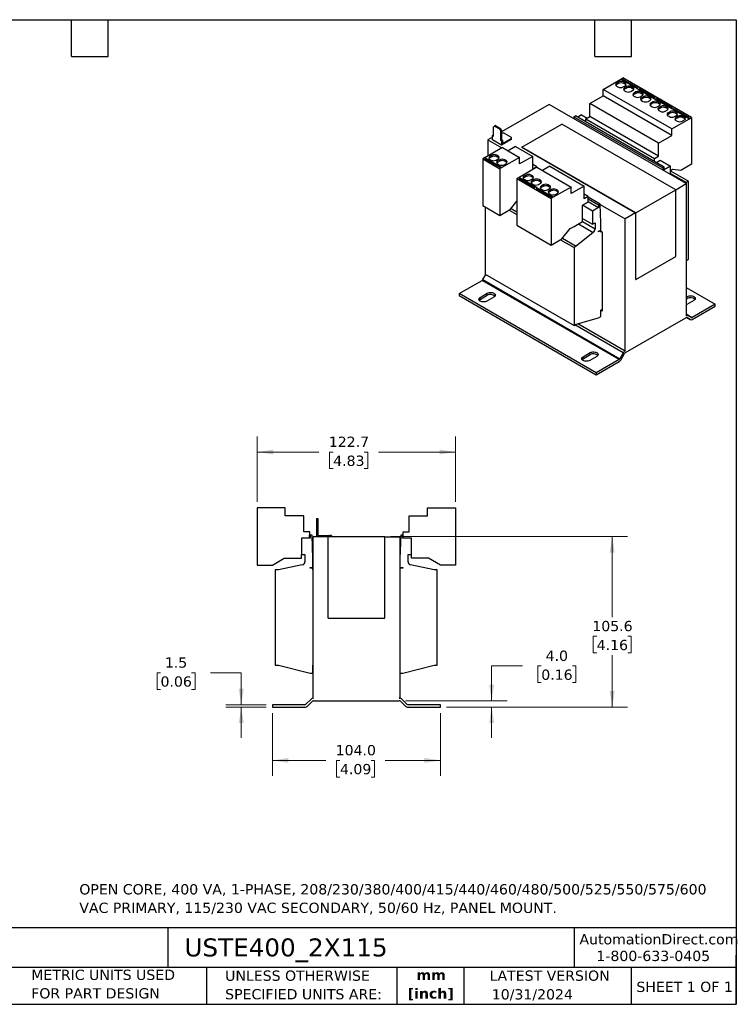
# Model space of a CAD drawing. Header units: millimetres. Extents: x 19 to 819, y 19 to 629.
# Tile 2 of 2: x 376 to 819, y 19 to 629. Entities that reach past the tile are written whole.
import ezdxf

# ---------------------------------------------------------------- set-up
doc = ezdxf.new("R2010")
doc.units = ezdxf.units.MM
doc.header["$LTSCALE"] = 3
doc.linetypes.add('SLD-Solid', pattern=[0])
doc.layers.add('TEXT', color=140, linetype='SLD-Solid', lineweight=25)
doc.styles.add('SLDTEXTSTYLE0', font='VERDANA.TTF')
doc.styles.add('SLDTEXTSTYLE1', font='VERDANAB.TTF')
doc.dimstyles.new('SLDDIMSTYLE0', dxfattribs={"dimtxt": 6.474023, "dimasz": 9.906, "dimexe": 0, "dimexo": 0.0625, "dimgap": 1.618506, "dimtad": 0, "dimtih": 1, "dimtoh": 1, "dimrnd": 1e-09, "dimzin": 4, "dimdsep": 46, "dimtxsty": 'SLDTEXTSTYLE0', "dimsah": 1, "dimcen": 0.09, "dimadec": 0, "dimazin": 1, "dimtfac": 1, "dimtofl": 0, "dimtmove": 0, "dimatfit": 3, "dimfxl": 0, "dimfrac": 2, "dimtolj": 1, "dimtzin": 12, "dimarcsym": 0})
doc.dimstyles.new('SLDDIMSTYLE1', dxfattribs={"dimtxt": 6.474023, "dimasz": 9.906, "dimexe": 0, "dimexo": 0.0625, "dimgap": 1.618506, "dimtad": 0, "dimtih": 1, "dimtoh": 1, "dimrnd": 1e-09, "dimzin": 12, "dimdsep": 46, "dimtxsty": 'SLDTEXTSTYLE0', "dimsah": 1, "dimcen": 0.09, "dimadec": 0, "dimazin": 3, "dimtfac": 1, "dimtofl": 0, "dimtmove": 0, "dimatfit": 3, "dimfxl": 0, "dimfrac": 2, "dimtolj": 1, "dimtzin": 12, "dimarcsym": 0})
doc.dimstyles.new('SLDDIMSTYLE2', dxfattribs={"dimtxt": 6.474023, "dimasz": 9.906, "dimexe": 0, "dimexo": 0.0625, "dimgap": 1.618506, "dimtad": 0, "dimtih": 1, "dimtoh": 1, "dimrnd": 1e-09, "dimzin": 12, "dimdsep": 46, "dimtxsty": 'SLDTEXTSTYLE0', "dimsah": 1, "dimcen": 0.09, "dimadec": 0, "dimazin": 3, "dimtfac": 1, "dimtmove": 0, "dimatfit": 0, "dimfxl": 0, "dimfrac": 2, "dimtolj": 1, "dimtzin": 12, "dimarcsym": 0})
doc.dimstyles.new('SLDDIMSTYLE3', dxfattribs={"dimtxt": 6.474023, "dimasz": 9.906, "dimexe": 0, "dimexo": 0.0625, "dimgap": 1.618506, "dimtad": 0, "dimtih": 1, "dimtoh": 1, "dimrnd": 1e-09, "dimzin": 4, "dimdsep": 46, "dimtxsty": 'SLDTEXTSTYLE0', "dimsah": 1, "dimcen": 0.09, "dimadec": 0, "dimazin": 1, "dimtfac": 1, "dimtmove": 0, "dimatfit": 0, "dimfxl": 0, "dimfrac": 2, "dimtolj": 1, "dimtzin": 12, "dimarcsym": 0})

# ---------------------------------------------------------------- blocks, each defined once
blk = doc.blocks.new('_D_2')
at = {"color": 7, "linetype": 'SLD-Solid', "lineweight": 0}
for p, q in [((522.73, 330.21), (522.73, 370.51)), ((645.43, 330.21), (645.43, 370.51)), ((522.73, 360.99), (560.89, 360.99)), ((569.66, 360.99), (567.49, 360.99)), ((567.49, 360.99), (567.49, 350.7)), ((588.9, 360.99), (591.08, 360.99)), ((591.08, 360.99), (591.08, 350.7)), ((645.43, 360.99), (597.68, 360.99)), ((567.49, 350.7), (569.66, 350.7)), ((591.08, 350.7), (588.9, 350.7))]:
    blk.add_line(p, q, dxfattribs=at)
at = {"color": 7, "linetype": 'SLD-Solid', "lineweight": 18}
for points in [[(522.73, 360.99), (532.64, 359.46), (532.64, 362.51)], [(645.43, 360.99), (635.53, 362.51), (635.53, 359.46)]]:
    blk.add_solid(points, dxfattribs=at)
at = {"color": 7, "linetype": 'SLD-Solid', "lineweight": 18, "char_height": 6.35, "attachment_point": 1, "style": 'SLDTEXTSTYLE0'}
for s, insert in [('122.7', (566.97, 370.5)), ('4.83', (569.66, 358.76))]:
    blk.add_mtext(s, dxfattribs=dict(at, insert=insert))
blk = doc.blocks.new('_D_3')
at = {"color": 7, "linetype": 'SLD-Solid', "lineweight": 0}
for p, q in [((532.08, 199.22), (532.08, 160.54)), ((636.08, 199.22), (636.08, 160.54)), ((532.08, 170.07), (565.12, 170.07)), ((573.89, 170.07), (571.72, 170.07)), ((571.72, 170.07), (571.72, 159.78)), ((593.13, 170.07), (595.31, 170.07)), ((595.31, 170.07), (595.31, 159.78)), ((636.08, 170.07), (601.91, 170.07)), ((571.72, 159.78), (573.89, 159.78)), ((595.31, 159.78), (593.13, 159.78))]:
    blk.add_line(p, q, dxfattribs=at)
at = {"color": 7, "linetype": 'SLD-Solid', "lineweight": 18}
for points in [[(532.08, 170.07), (541.99, 168.54), (541.99, 171.59)], [(636.08, 170.07), (626.18, 171.59), (626.18, 168.54)]]:
    blk.add_solid(points, dxfattribs=at)
at = {"color": 7, "linetype": 'SLD-Solid', "lineweight": 18, "char_height": 6.35, "attachment_point": 1, "style": 'SLDTEXTSTYLE0'}
for s, insert in [('104.0', (571.2, 179.58)), ('4.09', (573.89, 167.84))]:
    blk.add_mtext(s, dxfattribs=dict(at, insert=insert))
blk = doc.blocks.new('_D_4')
at = {"color": 7, "linetype": 'SLD-Solid', "lineweight": 0}
for p, q in [((462.83, 224.32), (460.66, 224.32)), ((460.66, 224.32), (460.66, 214.03)), ((482.07, 224.32), (484.24, 224.32)), ((484.24, 224.32), (484.24, 214.03)), ((493.74, 224.32), (512.79, 224.32)), ((512.79, 224.32), (512.79, 204.53)), ((460.66, 214.03), (462.83, 214.03)), ((484.24, 214.03), (482.07, 214.03)), ((528.27, 204.53), (503.27, 204.53)), ((528.27, 203.03), (503.27, 203.03)), ((512.79, 203.03), (512.79, 183.98))]:
    blk.add_line(p, q, dxfattribs=at)
at = {"color": 7, "linetype": 'SLD-Solid', "lineweight": 18}
for points in [[(512.79, 204.53), (514.32, 214.44), (511.27, 214.44)], [(512.79, 203.03), (511.27, 193.13), (514.32, 193.13)]]:
    blk.add_solid(points, dxfattribs=at)
at = {"color": 7, "linetype": 'SLD-Solid', "lineweight": 18, "char_height": 6.35, "attachment_point": 1, "style": 'SLDTEXTSTYLE0'}
for s, insert in [('1.5', (465.52, 233.83)), ('0.06', (462.83, 222.09))]:
    blk.add_mtext(s, dxfattribs=dict(at, insert=insert))
blk = doc.blocks.new('_D_5')
at = {"color": 7, "linetype": 'SLD-Solid', "lineweight": 0}
for p, q in [((686.79, 228.52), (667.74, 228.52)), ((667.74, 228.52), (667.74, 207.03)), ((698.46, 228.52), (696.29, 228.52)), ((696.29, 228.52), (696.29, 218.23)), ((717.7, 228.52), (719.87, 228.52)), ((719.87, 228.52), (719.87, 218.23)), ((696.29, 218.23), (698.46, 218.23)), ((719.87, 218.23), (717.7, 218.23)), ((614.39, 207.03), (677.26, 207.03)), ((639.89, 203.03), (677.26, 203.03)), ((667.74, 203.03), (667.74, 183.98))]:
    blk.add_line(p, q, dxfattribs=at)
at = {"color": 7, "linetype": 'SLD-Solid', "lineweight": 18}
for points in [[(667.74, 207.03), (669.26, 216.94), (666.21, 216.94)], [(667.74, 203.03), (666.21, 193.13), (669.26, 193.13)]]:
    blk.add_solid(points, dxfattribs=at)
at = {"color": 7, "linetype": 'SLD-Solid', "lineweight": 18, "char_height": 6.35, "attachment_point": 1, "style": 'SLDTEXTSTYLE0'}
for s, insert in [('4.0', (701.16, 238.04)), ('0.16', (698.46, 226.3))]:
    blk.add_mtext(s, dxfattribs=dict(at, insert=insert))
blk = doc.blocks.new('_D_6')
at = {"color": 7, "linetype": 'SLD-Solid', "lineweight": 0}
for p, q in [((605.39, 308.59), (751.9, 308.59)), ((742.38, 308.59), (742.38, 258.65)), ((732.76, 246.91), (730.58, 246.91)), ((730.58, 246.91), (730.58, 236.62)), ((752, 246.91), (754.17, 246.91)), ((754.17, 246.91), (754.17, 236.62)), ((730.58, 236.62), (732.76, 236.62)), ((742.38, 203.03), (742.38, 235.17)), ((754.17, 236.62), (752, 236.62)), ((639.89, 203.03), (751.9, 203.03))]:
    blk.add_line(p, q, dxfattribs=at)
at = {"color": 7, "linetype": 'SLD-Solid', "lineweight": 18}
for points in [[(742.38, 308.59), (740.85, 298.68), (743.9, 298.68)], [(742.38, 203.03), (743.9, 212.94), (740.85, 212.94)]]:
    blk.add_solid(points, dxfattribs=at)
at = {"color": 7, "linetype": 'SLD-Solid', "lineweight": 18, "char_height": 6.35, "attachment_point": 1, "style": 'SLDTEXTSTYLE0'}
for s, insert in [('105.6', (730.06, 256.43)), ('4.16', (732.76, 244.69))]:
    blk.add_mtext(s, dxfattribs=dict(at, insert=insert))

msp = doc.modelspace()

# ---------------------------------------------------------------- linework, layer by layer
for p, q in [((736.734, 585.503), (747.694, 591.831)), ((747.694, 591.847), (748.967, 592.582)), ((747.694, 591.847), (748.189, 591.561)), ((747.694, 591.831), (747.694, 591.847)), ((747.694, 591.831), (748.189, 591.545)), ((748.755, 591.888), (748.189, 591.561)), ((748.189, 591.561), (748.189, 591.545)), ((748.189, 591.545), (757.806, 585.993)), ((758.372, 586.336), (748.755, 591.888)), ((748.755, 591.218), (748.755, 591.888)), ((791.393, 568.089), (748.967, 592.582)), ((736.734, 581.421), (736.734, 585.503)), ((779.16, 561.011), (736.734, 585.503)), ((746.351, 590.035), (745.078, 589.3)), ((745.078, 589.3), (745.078, 588.402)), ((746.351, 589.136), (745.078, 588.402)), ((745.078, 587.504), (745.926, 587.014)), ((746.351, 590.035), (746.351, 589.136)), ((749.038, 587.014), (750.311, 587.749)), ((750.311, 589.545), (749.462, 590.035)), ((749.462, 590.035), (749.462, 589.136)), ((750.311, 588.646), (749.462, 589.136)), ((751.23, 587.218), (749.957, 586.483)), ((749.957, 586.483), (749.957, 585.585)), ((751.23, 586.32), (749.957, 585.585)), ((750.311, 589.545), (750.311, 588.646)), ((751.23, 587.218), (751.23, 586.32)), ((755.19, 586.728), (754.341, 587.218)), ((754.341, 586.32), (754.341, 587.218)), ((755.19, 585.83), (754.341, 586.32)), ((755.19, 586.728), (755.19, 585.83)), ((757.806, 586.01), (758.372, 586.336)), ((757.806, 586.01), (758.796, 585.438)), ((757.806, 585.993), (757.806, 586.01)), ((757.806, 585.993), (758.796, 585.422)), ((759.361, 585.765), (758.796, 585.438)), ((758.796, 585.438), (758.796, 585.422)), ((758.796, 585.422), (768.412, 579.87)), ((768.978, 580.213), (759.361, 585.765)), ((759.361, 585.095), (759.361, 585.765)), ((728.602, 576.726), (736.734, 581.421)), ((779.16, 556.928), (736.734, 581.421)), ((749.957, 584.687), (750.805, 584.197)), ((753.917, 584.197), (755.19, 584.932)), ((756.957, 583.911), (755.685, 583.177)), ((755.685, 583.177), (755.685, 582.278)), ((756.957, 583.013), (755.685, 582.278)), ((755.685, 581.381), (756.533, 580.891)), ((756.957, 583.911), (756.957, 583.013)), ((759.644, 580.891), (760.917, 581.626)), ((760.917, 583.422), (760.069, 583.911)), ((760.069, 583.911), (760.069, 583.013)), ((760.917, 582.523), (760.069, 583.013)), ((761.836, 581.095), (760.564, 580.36)), ((760.564, 580.36), (760.564, 579.462)), ((761.836, 580.197), (760.564, 579.462)), ((760.917, 583.422), (760.917, 582.523)), ((761.836, 581.095), (761.836, 580.197)), ((765.796, 580.605), (764.948, 581.095)), ((764.948, 580.197), (764.948, 581.095)), ((765.796, 579.707), (764.948, 580.197)), ((765.796, 580.605), (765.796, 579.707)), ((768.412, 579.887), (768.978, 580.213)), ((768.412, 579.887), (769.402, 579.315)), ((768.412, 579.87), (768.412, 579.887)), ((768.412, 579.87), (769.402, 579.299)), ((769.968, 579.642), (769.402, 579.315)), ((769.402, 579.315), (769.402, 579.299)), ((769.402, 579.299), (779.019, 573.747)), ((779.585, 574.09), (769.968, 579.642)), ((769.968, 578.972), (769.968, 579.642)), ((703.306, 576.123), (673.89, 559.142)), ((788.158, 527.139), (703.306, 576.123)), ((771.029, 552.234), (728.602, 576.726)), ((728.602, 568.724), (728.602, 576.726)), ((760.564, 578.564), (761.412, 578.074)), ((764.523, 578.074), (765.796, 578.809)), ((767.564, 577.788), (766.291, 577.054)), ((766.291, 577.054), (766.291, 576.155)), ((767.564, 576.89), (766.291, 576.155)), ((766.291, 575.258), (767.14, 574.768)), ((767.564, 577.788), (767.564, 576.89)), ((770.251, 574.768), (771.524, 575.502)), ((771.524, 577.299), (770.675, 577.788)), ((770.675, 577.788), (770.675, 576.89)), ((771.524, 576.4), (770.675, 576.89)), ((772.443, 574.972), (771.17, 574.237)), ((771.17, 574.237), (771.17, 573.339)), ((772.443, 574.074), (771.17, 573.339)), ((771.524, 577.299), (771.524, 576.4)), ((772.443, 574.972), (772.443, 574.074)), ((776.403, 574.482), (775.554, 574.972)), ((775.554, 574.074), (775.554, 574.972)), ((776.403, 573.584), (775.554, 574.074)), ((776.403, 574.482), (776.403, 573.584)), ((779.019, 573.764), (779.585, 574.09)), ((779.019, 573.764), (780.009, 573.192)), ((779.019, 573.747), (779.019, 573.764)), ((779.019, 573.747), (780.009, 573.176)), ((780.575, 573.519), (780.009, 573.192)), ((780.009, 573.192), (780.009, 573.176)), ((780.009, 573.176), (789.626, 567.624)), ((780.575, 572.849), (780.575, 573.519)), ((790.191, 567.967), (780.575, 573.519)), ((718.703, 568.602), (718.663, 567.258)), ((718.703, 568.602), (719.622, 569.132)), ((718.703, 568.602), (773.645, 536.884)), ((774.564, 537.415), (719.622, 569.132)), ((723.405, 569.683), (721.037, 568.316)), ((723.405, 569.683), (726.834, 567.704)), ((726.021, 567.234), (728.602, 568.724)), ((726.046, 565.424), (726.021, 567.234)), ((726.021, 567.234), (768.448, 542.742)), ((771.029, 544.232), (728.602, 568.724)), ((771.17, 572.441), (772.019, 571.951)), ((775.13, 571.951), (776.403, 572.686)), ((778.171, 571.665), (776.898, 570.931)), ((776.898, 570.931), (776.898, 570.032)), ((778.171, 570.767), (776.898, 570.032)), ((776.898, 569.134), (777.746, 568.645)), ((778.171, 571.665), (778.171, 570.767)), ((779.16, 561.011), (790.121, 567.338)), ((780.858, 568.645), (782.13, 569.379)), ((782.13, 571.175), (781.282, 571.665)), ((781.282, 571.665), (781.282, 570.767)), ((782.13, 570.277), (781.282, 570.767)), ((783.05, 568.849), (781.777, 568.114)), ((781.777, 568.114), (781.777, 567.216)), ((783.05, 567.951), (781.777, 567.216)), ((782.13, 571.175), (782.13, 570.277)), ((783.05, 568.849), (783.05, 567.951)), ((787.009, 568.359), (786.161, 568.849)), ((786.161, 567.951), (786.161, 568.849)), ((787.009, 567.461), (786.161, 567.951)), ((787.009, 568.359), (787.009, 567.461)), ((789.626, 567.64), (790.191, 567.967)), ((789.626, 567.64), (790.121, 567.355)), ((789.626, 567.624), (789.626, 567.64)), ((789.626, 567.624), (790.121, 567.338)), ((790.121, 567.355), (791.393, 568.089)), ((790.121, 567.338), (790.121, 567.355)), ((791.393, 568.089), (791.393, 539.184)), ((668.869, 562.327), (669.577, 562.736)), ((668.869, 556.612), (668.869, 562.327)), ((670.142, 563.062), (669.577, 562.736)), ((669.577, 562.736), (672.617, 560.981)), ((670.142, 563.062), (673.183, 561.307)), ((672.617, 560.981), (673.183, 561.307)), ((672.617, 560.981), (673.324, 559.756)), ((673.183, 561.307), (673.89, 560.082)), ((686.532, 549.704), (711.28, 563.991)), ((781.637, 523.374), (711.28, 563.991)), ((779.16, 556.928), (779.16, 561.011)), ((781.777, 566.318), (782.625, 565.828)), ((785.737, 565.828), (787.009, 566.563)), ((668.268, 555.897), (665.44, 554.264)), ((668.268, 556.959), (668.834, 557.285)), ((668.268, 554.264), (668.268, 556.959)), ((668.268, 556.959), (668.869, 556.612)), ((668.834, 557.285), (668.869, 557.265)), ((673.89, 560.082), (673.324, 559.756)), ((673.324, 559.756), (673.324, 554.04)), ((673.89, 560.082), (673.89, 554.367)), ((673.89, 558.163), (674.137, 558.305)), ((675.552, 558.305), (674.137, 558.305)), ((674.491, 551.978), (679.794, 555.04)), ((675.552, 558.305), (679.794, 555.856)), ((679.794, 555.856), (679.794, 555.04)), ((679.794, 555.04), (679.794, 554.387)), ((771.029, 552.234), (779.16, 556.928)), ((674.438, 549.541), (663.492, 543.222)), ((665.44, 554.264), (674.03, 549.305)), ((665.44, 554.264), (665.44, 544.346)), ((673.925, 550.998), (668.268, 554.264)), ((673.324, 554.04), (673.89, 554.367)), ((673.324, 554.04), (673.925, 553.693)), ((673.89, 554.367), (674.491, 554.02)), ((679.794, 554.387), (673.925, 550.998)), ((673.925, 553.693), (674.491, 554.02)), ((673.925, 553.693), (673.925, 550.998)), ((674.438, 549.541), (685.045, 543.418)), ((674.491, 554.02), (674.491, 551.978)), ((682.57, 550.152), (677.974, 547.499)), ((682.57, 550.152), (693.176, 544.029)), ((686.532, 549.704), (686.532, 549.66)), ((756.889, 509.087), (686.532, 549.704)), ((686.532, 549.66), (756.851, 509.066)), ((771.029, 544.232), (771.029, 552.234)), ((663.478, 543.23), (662.205, 542.495)), ((663.973, 542.944), (663.407, 542.618)), ((663.407, 542.618), (673.024, 537.066)), ((663.973, 542.944), (663.478, 543.23)), ((663.973, 542.928), (663.973, 542.944)), ((673.575, 537.384), (663.973, 542.928)), ((663.973, 542.291), (663.973, 542.928)), ((667.862, 544.724), (666.589, 543.989)), ((666.589, 543.989), (666.589, 543.091)), ((667.862, 543.826), (666.589, 543.091)), ((667.862, 544.724), (667.862, 543.826)), ((671.822, 544.234), (670.973, 544.724)), ((670.973, 544.724), (670.973, 543.826)), ((671.822, 543.336), (670.973, 543.826)), ((671.822, 544.234), (671.822, 543.336)), ((685.045, 543.418), (674.084, 537.09)), ((693.176, 544.029), (685.045, 539.335)), ((685.045, 539.335), (685.045, 543.418)), ((693.176, 536.027), (693.176, 544.029)), ((768.448, 542.742), (771.029, 544.232)), ((768.472, 540.932), (768.448, 542.742)), ((662.205, 542.495), (662.205, 513.59)), ((662.205, 542.495), (672.812, 536.372)), ((666.589, 542.193), (667.438, 541.703)), ((670.549, 541.703), (671.822, 542.438)), ((672.741, 541.907), (671.468, 541.172)), ((671.468, 540.274), (671.468, 541.172)), ((672.741, 541.009), (671.468, 540.274)), ((671.468, 539.376), (672.317, 538.887)), ((672.741, 541.907), (672.741, 541.009)), ((674.084, 537.107), (672.812, 536.372)), ((673.024, 537.066), (673.589, 537.393)), ((674.084, 537.107), (673.589, 537.393)), ((674.084, 537.09), (674.084, 537.107)), ((675.428, 538.887), (676.701, 539.621)), ((676.701, 541.417), (675.852, 541.907)), ((675.852, 541.907), (675.852, 541.009)), ((676.701, 540.519), (675.852, 541.009)), ((676.701, 541.417), (676.701, 540.519)), ((695.651, 537.295), (684.705, 530.976)), ((695.757, 537.517), (693.176, 539.007)), ((695.757, 537.517), (693.176, 536.027)), ((695.651, 537.295), (716.864, 525.048)), ((695.754, 537.235), (695.757, 537.517)), ((703.783, 537.906), (699.187, 535.253)), ((703.783, 537.906), (724.996, 525.66)), ((769.721, 540.211), (772.089, 541.578)), ((772.089, 541.578), (778.347, 537.966)), ((773.645, 536.884), (773.606, 535.54)), ((774.564, 537.415), (773.645, 536.884)), ((778.347, 537.966), (774.564, 535.782)), ((774.564, 535.782), (774.564, 537.415)), ((778.347, 532.803), (778.347, 537.966)), ((791.393, 539.184), (784.746, 535.347)), ((672.812, 536.372), (672.812, 507.466)), ((684.691, 530.984), (683.418, 530.249)), ((685.186, 530.698), (684.62, 530.371)), ((684.62, 530.371), (694.237, 524.82)), ((685.186, 530.698), (684.691, 530.984)), ((685.186, 530.682), (685.186, 530.698)), ((694.788, 525.138), (685.186, 530.682)), ((685.186, 530.045), (685.186, 530.682)), ((689.075, 532.478), (687.802, 531.743)), ((687.802, 531.743), (687.802, 530.845)), ((689.075, 531.58), (687.802, 530.845)), ((689.075, 532.478), (689.075, 531.58)), ((693.035, 531.988), (692.186, 532.478)), ((692.186, 532.478), (692.186, 531.58)), ((693.035, 531.09), (692.186, 531.58)), ((693.035, 531.988), (693.035, 531.09)), ((779.602, 535.807), (778.347, 535.082)), ((778.347, 533.473), (788.247, 527.758)), ((778.368, 535.094), (789.661, 528.574)), ((784.746, 535.347), (779.602, 535.807)), ((683.418, 530.249), (704.631, 518.003)), ((683.418, 530.249), (683.418, 501.343)), ((687.802, 529.947), (688.651, 529.457)), ((691.762, 529.457), (693.035, 530.192)), ((693.954, 529.661), (692.681, 528.926)), ((692.681, 528.028), (692.681, 528.926)), ((693.954, 528.763), (692.681, 528.028)), ((692.681, 527.13), (693.53, 526.64)), ((693.954, 529.661), (693.954, 528.763)), ((694.237, 524.82), (694.803, 525.146)), ((695.793, 524.575), (694.803, 525.146)), ((695.793, 524.575), (695.227, 524.248)), ((695.793, 524.559), (695.793, 524.575)), ((705.395, 519.015), (695.793, 524.559)), ((695.793, 523.922), (695.793, 524.559)), ((696.641, 526.64), (697.914, 527.375)), ((697.914, 529.171), (697.065, 529.661)), ((697.065, 529.661), (697.065, 528.763)), ((697.914, 528.273), (697.065, 528.763)), ((697.914, 529.171), (697.914, 528.273)), ((699.682, 526.355), (698.409, 525.62)), ((698.409, 525.62), (698.409, 524.722)), ((699.682, 525.456), (698.409, 524.722)), ((699.682, 526.355), (699.682, 525.456)), ((703.641, 525.865), (702.793, 526.355)), ((702.793, 526.355), (702.793, 525.456)), ((703.641, 524.967), (702.793, 525.456)), ((703.641, 525.865), (703.641, 524.967)), ((716.864, 525.048), (705.904, 518.721)), ((724.996, 525.66), (716.864, 520.966)), ((716.864, 520.966), (716.864, 525.048)), ((724.996, 517.658), (724.996, 525.66)), ((781.637, 523.374), (788.158, 527.139)), ((788.247, 527.758), (787.515, 527.51)), ((788.158, 527.139), (788.158, 445.484)), ((789.661, 528.574), (788.247, 527.758)), ((789.661, 480.317), (789.661, 528.574)), ((695.227, 524.248), (704.844, 518.697)), ((698.409, 523.824), (699.257, 523.334)), ((702.369, 523.334), (703.641, 524.069)), ((704.561, 523.538), (703.288, 522.803)), ((703.288, 521.905), (703.288, 522.803)), ((704.561, 522.64), (703.288, 521.905)), ((703.288, 521.007), (704.136, 520.517)), ((704.561, 523.538), (704.561, 522.64)), ((705.904, 518.738), (704.631, 518.003)), ((704.844, 518.697), (705.409, 519.023)), ((705.904, 518.738), (705.409, 519.023)), ((705.904, 518.721), (705.904, 518.738)), ((707.248, 520.517), (708.521, 521.252)), ((708.521, 523.048), (707.672, 523.538)), ((707.672, 523.538), (707.672, 522.64)), ((708.521, 522.15), (707.672, 522.64)), ((708.521, 523.048), (708.521, 522.15)), ((727.577, 519.148), (724.996, 520.638)), ((727.577, 519.148), (724.996, 517.658)), ((727.534, 515.857), (727.577, 519.148)), ((734.896, 514.515), (727.572, 518.743)), ((756.889, 509.087), (781.637, 523.374)), ((781.637, 482.139), (781.637, 523.374)), ((662.205, 513.59), (672.812, 507.466)), ((663.796, 512.671), (663.796, 471.091)), ((679.459, 511.304), (683.418, 516.229)), ((704.631, 518.003), (704.631, 489.097)), ((723.935, 513.779), (727.534, 515.857)), ((723.935, 505.614), (723.935, 513.779)), ((730.193, 510.167), (723.935, 513.779)), ((727.536, 516.068), (733.976, 512.351)), ((727.558, 517.689), (733.976, 513.984)), ((733.976, 512.351), (730.193, 510.167)), ((734.896, 514.515), (733.976, 513.984)), ((733.976, 513.984), (733.976, 512.351)), ((735.249, 502.879), (734.896, 514.515)), ((734.906, 514.162), (750.293, 505.28)), ((672.812, 507.466), (679.459, 511.304)), ((678.595, 510.805), (683.418, 508.021)), ((679.808, 511.738), (683.418, 509.654)), ((730.193, 510.167), (730.193, 502.001)), ((756.851, 509.066), (750.293, 505.28)), ((756.851, 509.066), (756.851, 467.874)), ((756.889, 467.852), (756.889, 509.087)), ((683.418, 501.343), (704.631, 489.097)), ((716.422, 499.334), (718.717, 500.658)), ((718.712, 500.656), (718.727, 500.647)), ((718.717, 500.658), (718.727, 500.647)), ((718.727, 500.647), (723.935, 503.654)), ((721.438, 502.213), (730.583, 496.934)), ((723.935, 503.654), (723.935, 505.614)), ((723.935, 505.614), (730.193, 502.001)), ((723.935, 503.677), (731.714, 499.186)), ((730.193, 502.001), (731.714, 502.879)), ((731.714, 502.879), (731.714, 499.186)), ((735.249, 498.388), (735.249, 502.879)), ((750.293, 423.625), (750.293, 505.28)), ((711.278, 492.935), (716.422, 499.334)), ((730.583, 496.934), (720.152, 488.448)), ((733.976, 497.653), (735.249, 498.388)), ((735.249, 497.98), (733.976, 497.245)), ((733.976, 497.245), (733.976, 497.653)), ((734.896, 498.184), (735.249, 497.98)), ((735.249, 497.163), (735.249, 497.98)), ((736.151, 497.112), (735.249, 497.633)), ((735.656, 497.398), (735.249, 497.163)), ((736.151, 497.112), (736.151, 448.12)), ((704.631, 489.097), (711.278, 492.935)), ((710.415, 492.436), (718.738, 487.631)), ((711.628, 493.369), (720.152, 488.448)), ((720.152, 488.448), (718.738, 487.631)), ((718.738, 487.631), (718.738, 439.374)), ((756.889, 467.852), (781.637, 482.139)), ((788.158, 479.423), (788.247, 479.5)), ((788.247, 479.5), (789.661, 480.317)), ((662.281, 467.758), (664.103, 470.914)), ((663.796, 471.091), (718.738, 439.374)), ((647.603, 459.046), (661.781, 467.231)), ((746.634, 418.246), (661.781, 467.231)), ((662.281, 467.758), (747.134, 418.774)), ((756.851, 467.874), (756.889, 467.852)), ((732.456, 410.062), (647.603, 459.046)), ((647.603, 459.046), (647.603, 457.821)), ((647.603, 457.821), (732.456, 408.837)), ((660.685, 456.719), (665.069, 459.25)), ((660.685, 455.494), (665.069, 458.025)), ((665.069, 458.025), (665.069, 459.25)), ((788.158, 462.812), (805.995, 452.515)), ((788.158, 456.832), (788.812, 457.209)), ((788.812, 455.984), (788.812, 457.209)), ((660.685, 455.494), (660.685, 456.719)), ((669.17, 456.883), (664.786, 454.352)), ((788.158, 455.607), (788.812, 455.984)), ((788.53, 452.311), (788.158, 452.13)), ((792.914, 454.842), (788.53, 452.311)), ((805.995, 452.515), (791.818, 444.33)), ((791.818, 443.105), (805.995, 451.29)), ((805.995, 451.29), (805.995, 452.515)), ((735.249, 448.905), (736.151, 449.426)), ((735.249, 444.823), (735.249, 448.905)), ((736.151, 448.12), (735.249, 448.64)), ((787.964, 445.372), (788.158, 445.484)), ((788.158, 446.443), (791.818, 444.33)), ((788.158, 446.105), (789.214, 445.495)), ((791.318, 444.281), (789.214, 445.495)), ((718.738, 439.374), (720.152, 440.19)), ((749.237, 422.417), (719.301, 439.699)), ((720.152, 440.19), (733.976, 444.088)), ((721.123, 440.464), (750.293, 423.625)), ((733.976, 444.088), (735.249, 444.823)), ((750.487, 422.512), (787.964, 444.147)), ((790.568, 442.982), (788.451, 444.204)), ((788.464, 444.196), (790.568, 442.982)), ((724.324, 419.981), (728.708, 422.512)), ((724.324, 418.756), (728.708, 421.287)), ((728.708, 421.287), (728.708, 422.512)), ((749.237, 422.417), (747.134, 418.774)), ((747.884, 418.341), (749.987, 421.984)), ((750.293, 423.625), (750.487, 423.737)), ((724.324, 418.756), (724.324, 419.981)), ((732.81, 420.144), (728.426, 417.613)), ((746.634, 418.246), (732.456, 410.062)), ((732.456, 408.837), (746.634, 417.021)), ((732.456, 410.062), (732.456, 408.837)), ((522.734, 326.405), (522.734, 291.005)), ((524.534, 326.405), (522.734, 326.405)), ((524.534, 326.385), (524.534, 326.405)), ((540.034, 326.385), (524.534, 326.385)), ((540.034, 321.385), (540.034, 326.385)), ((628.134, 321.385), (628.134, 326.385)), ((628.134, 326.385), (643.634, 326.385)), ((643.634, 326.405), (645.434, 326.405)), ((643.634, 326.385), (643.634, 326.405)), ((645.434, 326.405), (645.434, 291.005)), ((551.534, 321.385), (540.034, 321.385)), ((551.534, 311.585), (551.534, 321.385)), ((559.309, 319.836), (560.109, 319.836)), ((559.309, 319.836), (559.309, 318.836)), ((560.109, 318.836), (559.309, 318.836)), ((559.309, 318.836), (559.309, 311.836)), ((560.109, 319.836), (560.109, 318.836)), ((560.109, 318.836), (560.109, 311.836)), ((616.634, 311.585), (616.634, 321.385)), ((616.634, 321.385), (628.134, 321.385)), ((555.184, 311.585), (551.534, 311.585)), ((555.122, 307.585), (555.184, 311.585)), ((559.309, 311.836), (559.309, 308.536)), ((559.309, 311.836), (560.109, 311.836)), ((560.109, 311.836), (560.109, 309.336)), ((613.045, 307.585), (612.984, 311.585)), ((612.984, 311.585), (616.634, 311.585)), ((550.034, 307.585), (550.034, 297.585)), ((555.384, 307.585), (550.034, 307.585)), ((555.384, 309.585), (555.384, 307.585)), ((556.684, 309.585), (555.384, 309.585)), ((557.184, 295.085), (556.684, 309.585)), ((557.309, 208.535), (557.309, 308.536)), ((566.584, 308.536), (557.309, 308.536)), ((560.109, 309.336), (567.609, 309.336)), ((566.584, 258.089), (566.584, 308.589)), ((566.584, 308.589), (601.584, 308.589)), ((567.609, 309.336), (567.609, 308.589)), ((568.609, 309.336), (567.609, 309.336)), ((568.609, 309.336), (568.609, 308.589)), ((601.584, 258.089), (601.584, 308.589)), ((601.584, 308.536), (610.859, 308.536)), ((610.859, 308.536), (610.859, 208.535)), ((611.484, 309.585), (610.984, 295.085)), ((612.784, 309.585), (611.484, 309.585)), ((612.784, 307.585), (612.784, 309.585)), ((618.134, 307.585), (612.784, 307.585)), ((618.134, 297.585), (618.134, 307.585)), ((532.134, 291.005), (539.409, 295.205)), ((539.409, 295.205), (542.653, 295.205)), ((542.653, 295.205), (542.667, 295.185)), ((542.667, 295.185), (550.034, 295.185)), ((550.034, 297.585), (552.184, 297.585)), ((550.034, 295.185), (550.034, 297.585)), ((552.184, 297.585), (552.184, 293.062)), ((557.184, 289.585), (557.184, 295.085)), ((610.984, 295.085), (610.984, 289.585)), ((615.984, 293.052), (615.984, 297.585)), ((615.984, 297.585), (618.134, 297.585)), ((618.134, 295.185), (618.134, 297.585)), ((625.5, 295.185), (618.134, 295.185)), ((625.5, 295.185), (625.514, 295.205)), ((628.759, 295.205), (625.514, 295.205)), ((636.033, 291.005), (628.759, 295.205)), ((522.734, 291.005), (532.134, 291.005)), ((533.834, 288.085), (533.834, 228.985)), ((535.834, 288.085), (533.834, 288.085)), ((550.585, 291.103), (535.834, 288.085)), ((555.384, 289.585), (557.184, 289.585)), ((555.384, 289.085), (555.384, 289.585)), ((557.184, 289.085), (555.384, 289.085)), ((557.184, 288.085), (557.184, 289.085)), ((557.309, 288.085), (557.184, 288.085)), ((610.984, 288.085), (610.859, 288.085)), ((610.984, 289.585), (612.784, 289.585)), ((610.984, 289.085), (610.984, 288.085)), ((612.784, 289.085), (610.984, 289.085)), ((612.784, 289.585), (612.784, 289.085)), ((632.134, 288.085), (617.579, 291.094)), ((634.134, 288.085), (632.134, 288.085)), ((634.134, 228.985), (634.134, 288.085)), ((645.434, 291.005), (636.033, 291.005)), ((566.584, 258.089), (601.584, 258.089)), ((533.834, 228.985), (535.834, 228.985)), ((535.834, 228.985), (555.384, 223.985)), ((557.184, 228.985), (557.309, 228.985)), ((557.184, 223.985), (557.184, 228.985)), ((610.859, 228.985), (610.984, 228.985)), ((610.984, 228.985), (610.984, 223.985)), ((612.784, 223.985), (632.134, 228.985)), ((632.134, 228.985), (634.134, 228.985)), ((555.384, 223.985), (557.184, 223.985)), ((610.984, 223.985), (612.784, 223.985)), ((555.816, 207.803), (552.841, 204.828)), ((557.309, 208.535), (557.584, 208.535)), ((610.584, 208.535), (610.859, 208.535)), ((615.326, 204.828), (612.351, 207.803)), ((532.084, 204.535), (532.084, 203.035)), ((552.134, 204.535), (532.084, 204.535)), ((532.084, 203.035), (552.134, 203.035)), ((553.902, 203.767), (556.877, 206.742)), ((557.584, 207.035), (610.584, 207.035)), ((611.291, 206.742), (614.266, 203.767)), ((636.084, 204.535), (616.033, 204.535)), ((616.033, 203.035), (636.084, 203.035)), ((636.084, 203.035), (636.084, 204.535))]:
    msp.add_line(p, q)
at = {"flags": 128}
for points in [[(665.069, 459.25), (665.577, 459.484), (666.162, 459.647), (666.795, 459.73), (667.444, 459.73), (668.077, 459.647), (668.662, 459.484), (669.17, 459.25), (669.575, 458.957), (669.857, 458.619), (670.001, 458.254), (670.001, 457.879), (669.857, 457.513), (669.575, 457.176), (669.17, 456.883)], [(788.812, 457.209), (789.32, 457.443), (789.905, 457.606), (790.538, 457.689), (791.188, 457.689), (791.821, 457.606), (792.406, 457.443), (792.914, 457.209), (793.319, 456.916), (793.6, 456.578), (793.745, 456.213), (793.745, 455.838), (793.6, 455.472), (793.319, 455.135), (792.914, 454.842)], [(664.786, 454.352), (664.278, 454.118), (663.693, 453.955), (663.06, 453.872), (662.411, 453.872), (661.778, 453.955), (661.192, 454.118), (660.685, 454.352), (660.28, 454.645), (659.998, 454.983), (659.854, 455.348), (659.854, 455.723), (659.998, 456.088), (660.28, 456.426), (660.685, 456.719)], [(660.036, 454.923), (660.28, 455.201), (660.685, 455.494)], [(728.708, 422.512), (729.216, 422.746), (729.801, 422.908), (730.434, 422.992), (731.084, 422.992), (731.717, 422.908), (732.302, 422.746), (732.81, 422.512), (733.215, 422.219), (733.496, 421.881), (733.641, 421.515), (733.641, 421.141), (733.496, 420.775), (733.215, 420.437), (732.81, 420.144)], [(728.426, 417.613), (727.918, 417.38), (727.333, 417.217), (726.7, 417.134), (726.05, 417.134), (725.417, 417.217), (724.832, 417.38), (724.324, 417.613), (723.919, 417.906), (723.638, 418.244), (723.493, 418.61), (723.493, 418.985), (723.638, 419.35), (723.919, 419.688), (724.324, 419.981)], [(723.676, 418.185), (723.919, 418.463), (724.324, 418.756)]]:
    msp.add_lwpolyline(points, dxfattribs=at)
for centre, radius, start, end in [((745.419, 588.402), 0.961, 110.783421, 249.216579), ((745.734, 587.162), 1.402, 117.892912, 145.695301), ((747.482, 590.016), 3.381, 242.609672, 297.390328), ((747.906, 587.032), 3.381, 62.609672, 117.390328), ((747.906, 586.134), 3.381, 62.609672, 117.390328), ((750.298, 585.585), 0.961, 110.783421, 249.216579), ((750.613, 584.346), 1.402, 117.892912, 145.695301), ((749.97, 588.647), 0.961, 290.783421, 69.216579), ((749.655, 587.407), 1.402, 34.304699, 62.107088), ((752.785, 584.216), 3.381, 62.609672, 117.390328), ((752.785, 583.317), 3.381, 62.609672, 117.390328), ((754.849, 585.83), 0.961, 290.783421, 69.216579), ((754.534, 584.591), 1.402, 34.304699, 62.107088), ((752.361, 587.2), 3.381, 242.609672, 297.390328), ((756.025, 582.279), 0.961, 110.783421, 249.216579), ((756.34, 581.039), 1.402, 117.892912, 145.695301), ((758.089, 583.893), 3.381, 242.609672, 297.390328), ((758.513, 580.909), 3.381, 62.609672, 117.390328), ((758.513, 580.011), 3.381, 62.609672, 117.390328), ((760.904, 579.462), 0.961, 110.783421, 249.216579), ((761.219, 578.223), 1.402, 117.892912, 145.695301), ((760.576, 582.524), 0.961, 290.783421, 69.216579), ((760.261, 581.284), 1.402, 34.304699, 62.107088), ((763.392, 578.092), 3.381, 62.609672, 117.390328), ((763.392, 577.194), 3.381, 62.609672, 117.390328), ((765.455, 579.707), 0.961, 290.783421, 69.216579), ((765.14, 578.468), 1.402, 34.304699, 62.107088), ((762.968, 581.076), 3.381, 242.609672, 297.390328), ((766.632, 576.156), 0.961, 110.783421, 249.216579), ((766.947, 574.916), 1.402, 117.892912, 145.695301), ((768.695, 577.77), 3.381, 242.609672, 297.390328), ((769.12, 574.786), 3.381, 62.609672, 117.390328), ((769.12, 573.888), 3.381, 62.609672, 117.390328), ((771.511, 573.339), 0.961, 110.783421, 249.216579), ((771.826, 572.1), 1.402, 117.892912, 145.695301), ((771.183, 576.4), 0.961, 290.783421, 69.216579), ((770.868, 575.161), 1.402, 34.304699, 62.107088), ((773.999, 571.969), 3.381, 62.609672, 117.390328), ((773.999, 571.071), 3.381, 62.609672, 117.390328), ((776.062, 573.584), 0.961, 290.783421, 69.216579), ((775.747, 572.345), 1.402, 34.304699, 62.107088), ((773.574, 574.953), 3.381, 242.609672, 297.390328), ((777.239, 570.033), 0.961, 110.783421, 249.216579), ((777.554, 568.793), 1.402, 117.892912, 145.695301), ((779.302, 571.647), 3.381, 242.609672, 297.390328), ((779.726, 568.663), 3.381, 62.609672, 117.390328), ((779.726, 567.765), 3.381, 62.609672, 117.390328), ((782.118, 567.216), 0.961, 110.783421, 249.216579), ((782.433, 565.977), 1.402, 117.892912, 145.695301), ((781.789, 570.277), 0.961, 290.783421, 69.216579), ((781.474, 569.038), 1.402, 34.304699, 62.107088), ((784.605, 565.846), 3.381, 62.609672, 117.390328), ((784.605, 564.948), 3.381, 62.609672, 117.390328), ((786.669, 567.461), 0.961, 290.783421, 69.216579), ((786.353, 566.222), 1.402, 34.304699, 62.107088), ((784.181, 568.83), 3.381, 242.609672, 297.390328), ((666.93, 543.091), 0.961, 110.783421, 249.216579), ((667.245, 541.852), 1.402, 117.892912, 145.695301), ((669.418, 541.721), 3.381, 62.609672, 117.390328), ((669.418, 540.823), 3.381, 62.609672, 117.390328), ((671.481, 543.336), 0.961, 290.783421, 69.216579), ((671.166, 542.097), 1.402, 34.304699, 62.107088), ((668.993, 544.706), 3.381, 242.609672, 297.390328), ((671.809, 540.274), 0.961, 110.783421, 249.216579), ((672.124, 539.035), 1.402, 117.892912, 145.695301), ((673.872, 541.889), 3.381, 242.609672, 297.390328), ((674.297, 538.905), 3.381, 62.609672, 117.390328), ((674.297, 538.007), 3.381, 62.609672, 117.390328), ((676.36, 540.519), 0.961, 290.783421, 69.216579), ((676.045, 539.28), 1.402, 34.304699, 62.107088), ((688.143, 530.845), 0.961, 110.783421, 249.216579), ((688.458, 529.606), 1.402, 117.892912, 145.695301), ((690.631, 529.475), 3.381, 62.609672, 117.390328), ((690.631, 528.577), 3.381, 62.609672, 117.390328), ((692.694, 531.09), 0.961, 290.783421, 69.216579), ((692.379, 529.851), 1.402, 34.304699, 62.107088), ((690.206, 532.459), 3.381, 242.609672, 297.390328), ((693.022, 528.028), 0.961, 110.783421, 249.216579), ((693.337, 526.789), 1.402, 117.892912, 145.695301), ((695.085, 529.643), 3.381, 242.609672, 297.390328), ((695.51, 526.659), 3.381, 62.609672, 117.390328), ((695.51, 525.761), 3.381, 62.609672, 117.390328), ((698.75, 524.722), 0.961, 110.783421, 249.216579), ((699.065, 523.483), 1.402, 117.892912, 145.695301), ((697.573, 528.273), 0.961, 290.783421, 69.216579), ((697.258, 527.034), 1.402, 34.304699, 62.107088), ((701.237, 523.352), 3.381, 62.609672, 117.390328), ((701.237, 522.454), 3.381, 62.609672, 117.390328), ((703.301, 524.967), 0.961, 290.783421, 69.216579), ((702.986, 523.728), 1.402, 34.304699, 62.107088), ((700.813, 526.336), 3.381, 242.609672, 297.390328), ((703.629, 521.905), 0.961, 110.783421, 249.216579), ((703.944, 520.666), 1.402, 117.892912, 145.695301), ((705.692, 523.52), 3.381, 242.609672, 297.390328), ((706.116, 520.536), 3.381, 62.609672, 117.390328), ((706.116, 519.638), 3.381, 62.609672, 117.390328), ((708.18, 522.15), 0.961, 290.783421, 69.216579), ((707.865, 520.911), 1.402, 34.304699, 62.107088), ((728.586, 499.346), 3.132, 309.615358, 357.076194), ((661.017, 468.455), 1.443, 301.954672, 331.144391), ((667.07, 454.634), 3.938, 45.738195, 120.542194), ((790.814, 452.593), 3.938, 45.738195, 120.542194), ((788.696, 444.35), 1.257, 65.686048, 125.618173), ((788.257, 443.738), 0.503, 65.686048, 125.618173), ((791.085, 444.128), 1.257, 245.686048, 305.618173), ((791.525, 444.739), 0.503, 245.686048, 305.618173), ((730.71, 417.895), 3.938, 45.738195, 120.542194), ((752.396, 420.677), 3.607, 121.954672, 151.144391), ((751.251, 421.288), 1.443, 121.954672, 151.144391), ((745.87, 419.47), 1.443, 301.954672, 331.144391), ((744.725, 420.081), 3.607, 301.954672, 331.144391), ((550.184, 293.062), 2, 281.563327, 0), ((617.984, 293.052), 2, 180, 258.320422), ((557.584, 206.035), 2.5, 90, 135), ((610.584, 206.035), 2.5, 45, 90), ((552.134, 205.535), 1, 270, 315), ((552.134, 205.535), 2.5, 270, 315), ((557.584, 206.035), 1, 90, 135), ((610.584, 206.035), 1, 45, 90), ((616.033, 205.535), 2.5, 225, 270), ((616.033, 205.535), 1, 225, 270)]:
    msp.add_arc(centre, radius, start, end)
at = {"layer": 'TEXT'}
for p, q in [((19.05, 628.65), (819.15, 628.65)), ((407.67, 605.79), (407.67, 628.65)), ((430.53, 605.79), (430.53, 628.65)), ((731.52, 605.79), (731.52, 628.65)), ((754.38, 605.79), (754.38, 628.65)), ((819.15, 628.65), (819.15, 19.05)), ((407.67, 605.79), (430.53, 605.79)), ((731.52, 605.79), (754.38, 605.79)), ((819.15, 66.378), (19.05, 66.378)), ((467.277, 66.378), (467.277, 41.91)), ((718.726, 66.378), (718.726, 41.91)), ((819.15, 19.05), (819.15, 49.53)), ((819.15, 41.91), (19.05, 41.91)), ((491.341, 41.91), (491.341, 19.05)), ((609.073, 41.91), (609.073, 19.05)), ((650.436, 41.91), (650.436, 19.05)), ((754.046, 41.91), (754.046, 19.05)), ((19.05, 19.05), (819.15, 19.05))]:
    msp.add_line(p, q, dxfattribs=at)

# ---------------------------------------------------------------- texts
at = {"color": 7, "linetype": 'Continuous', "lineweight": 0, "char_height": 6.35, "attachment_point": 1, "style": 'SLDTEXTSTYLE0'}
for s, insert in [('OPEN CORE, 400 VA, 1-PHASE, 208/230/380/400/415/440/460/480/500/525/550/575/600 ', (412.575, 93.443)), ('VAC PRIMARY, 115/230 VAC SECONDARY, 50/60 Hz, PANEL MOUNT.', (412.575, 81.976))]:
    msp.add_mtext(s, dxfattribs=dict(at, insert=insert))
at = {"color": 179, "linetype": 'SLD-Solid', "lineweight": 18, "char_height": 6.35, "attachment_point": 1, "style": 'SLDTEXTSTYLE0'}
for s, insert in [('AutomationDirect.com', (722.085, 62.509)), ('1-800-633-0405', (732.575, 52.191))]:
    msp.add_mtext(s, dxfattribs=dict(at, insert=insert))
at = {"layer": 'TEXT'}
for s, insert, char_height, attachment_point, style in [('USTE400_2X115', (477.623, 59.834), 11.1125, 1, 'SLDTEXTSTYLE0'), ('METRIC UNITS USED ', (382.813, 40.488), 6.35, 1, 'SLDTEXTSTYLE0'), ('UNLESS OTHERWISE ', (502.824, 39.964), 6.35, 1, 'SLDTEXTSTYLE0'), ('mm', (630.297, 40.437), 6.35, 2, 'SLDTEXTSTYLE1'), ('LATEST VERSION', (703.656, 39.972), 6.35, 2, 'SLDTEXTSTYLE0'), ('SHEET 1 OF 1', (757.324, 33.034), 6.35, 1, 'SLDTEXTSTYLE0'), ('FOR PART DESIGN', (382.813, 29.021), 6.35, 1, 'SLDTEXTSTYLE0'), ('SPECIFIED UNITS ARE:', (502.824, 28.497), 6.35, 1, 'SLDTEXTSTYLE0'), ('[inch]', (630.045, 28.971), 6.35, 2, 'SLDTEXTSTYLE1'), ('10/31/2024', (667.838, 28.405), 6.35, 1, 'SLDTEXTSTYLE0')]:
    msp.add_mtext(s, dxfattribs=dict(at, insert=insert, char_height=char_height, attachment_point=attachment_point, style=style))

# ---------------------------------------------------------------- dimensions: what is measured, and where the dimension line sits
at = {"color": 7, "linetype": 'SLD-Solid', "lineweight": 18}
for base, p1, p2, angle, dimstyle, picture, middle in [((645.434, 360.985), (522.734, 326.405), (645.434, 326.405), 0, 'SLDDIMSTYLE1', '_D_2', (579.283, 360.985)), ((742.377, 308.589), (636.084, 203.035), (601.584, 308.589), 90, 'SLDDIMSTYLE1', '_D_6', (742.377, 246.912)), ((667.737, 207.035), (636.084, 203.035), (610.584, 207.035), 90, 'SLDDIMSTYLE3', '_D_5', (667.737, 228.523)), ((512.795, 203.035), (532.084, 204.535), (532.084, 203.035), 90, 'SLDDIMSTYLE2', '_D_4', (512.795, 224.319))]:
    dim = msp.add_linear_dim(base=base, p1=p1, p2=p2, angle=angle, dimstyle=dimstyle, dxfattribs=at)
    dim.commit()
    dim.dimension.update_dxf_attribs({"geometry": picture, "text_midpoint": middle, "dimtype": 160})
dim = msp.add_linear_dim(base=(636.084, 170.069), p1=(532.084, 203.035), p2=(636.084, 203.035), dimstyle='SLDDIMSTYLE0', dxfattribs=at)
dim.commit()
dim.dimension.update_dxf_attribs({"geometry": '_D_3', "text_midpoint": (583.513, 170.069), "dimtype": 160})

doc.saveas('drawing.dxf')
